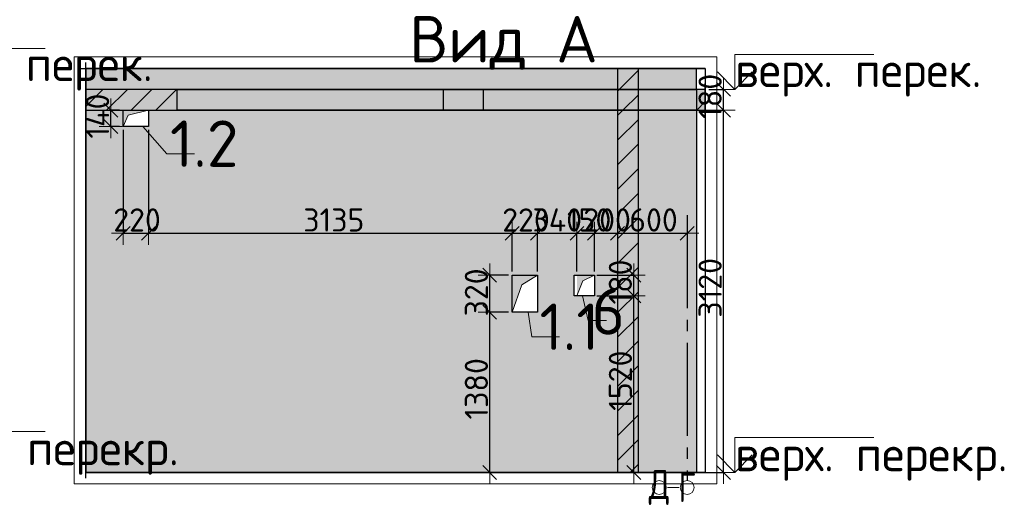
# Model space of a CAD drawing. Header units: millimetres. Extents: x 24002 to 102045, y -250 to 61883.
# Tile 29 of 31: x 58712 to 67205, y 57439 to 61665. Entities that reach past the tile are written whole.
import ezdxf

# ---------------------------------------------------------------- set-up
doc = ezdxf.new("R2010")
doc.units = ezdxf.units.MM
doc.header["$PDMODE"] = 65
for name, pattern in [('______11', [500, 400, -50, 0, -50]), ('______5', [1100, 800, -100, 100, -100]), ('________', [0])]:
    doc.linetypes.add(name, pattern=pattern)
for name, color, linetype, lineweight in [('Standard', 7, 'Continuous', 25), ('Высотная отметки_ общее', 7, 'Continuous', 13), ('Размерная линия_ общее_1', 7, 'Continuous', 13)]:
    doc.layers.add(name, color=color, linetype=linetype, lineweight=lineweight)
doc.layers.add('Осевая линия_ общее', color=7, linetype='______5', lineweight=13, true_color=0xa0a0a0)
doc.styles.add('ISOCPEUR', font='ISOCPEUR')
doc.dimstyles.new('DIMSTYLE_5', dxfattribs={"dimtxt": 200, "dimasz": 200, "dimexe": 0, "dimexo": 0, "dimgap": 100, "dimtad": 2, "dimdec": 0, "dimrnd": 5, "dimzin": 12, "dimdsep": 46, "dimtxsty": 'ISOCPEUR', "dimblk1": 'ALL_ML_STRICH', "dimblk2": 'ALL_ML_STRICH', "dimsah": 1, "dimcen": 0, "dimclrd": 7, "dimclre": 256, "dimclrt": 7, "dimadec": 0, "dimazin": 0, "dimtfac": 1, "dimtdec": 0, "dimtix": 1, "dimtmove": 2, "dimatfit": 3, "dimfxl": 0, "dimtzin": 0, "dimlwd": 0, "dimlwe": -3, "dimarcsym": 0})
doc.dimstyles.new('DIMSTYLE_7', dxfattribs={"dimtxt": 200, "dimasz": 200, "dimexe": 0, "dimexo": 0, "dimgap": 100, "dimtad": 2, "dimdec": 0, "dimrnd": 5, "dimzin": 12, "dimdsep": 46, "dimtxsty": 'ISOCPEUR', "dimblk1": 'ALL_ML_STRICH', "dimblk2": 'ALL_ML_STRICH', "dimsah": 1, "dimcen": 0, "dimclrd": 7, "dimclre": 256, "dimclrt": 7, "dimadec": 0, "dimazin": 0, "dimtfac": 1, "dimtdec": 0, "dimtix": 1, "dimtmove": 2, "dimatfit": 3, "dimfxl": 0, "dimtvp": 1.2, "dimtzin": 0, "dimlwd": 0, "dimlwe": -3, "dimarcsym": 0})

# ---------------------------------------------------------------- blocks, each defined once
blk = doc.blocks.new('COMPLEX_ELEVATIONDIM_0')
at = {"layer": 'Высотная отметки_ общее', "color": 7, "linetype": 'Continuous', "lineweight": 13, "transparency": 33554687}
for p, q in [((64880.4, 61065.5), (64880.4, 61365.5)), ((64880.4, 61365.5), (66080.4, 61365.5)), ((64880.4, 61065.5), (64730.4, 61215.5)), ((64880.4, 61065.5), (65030.4, 61215.5)), ((64838.8, 61065.5), (64814.2, 61065.5)), ((64880.4, 61065.5), (64880.4, 61065.5)), ((64880.4, 61065.5), (64880.4, 61065.5)), ((64880.4, 61065.5), (64880.4, 61065.5)), ((64880.4, 61065.5), (64880.4, 61065.5)), ((64880.4, 57765.5), (64880.4, 58065.5)), ((64880.4, 58065.5), (66080.4, 58065.5)), ((64880.4, 57765.5), (64730.4, 57915.5)), ((64880.4, 57765.5), (65030.4, 57915.5)), ((64837.2, 57765.5), (64814.2, 57765.5)), ((64880.4, 57765.5), (64880.4, 57765.5)), ((64880.4, 57765.5), (64880.4, 57765.5)), ((64880.4, 57765.5), (64880.4, 57765.5)), ((64880.4, 57765.5), (64880.4, 57765.5))]:
    blk.add_line(p, q, dxfattribs=at)
at = {"layer": 'Высотная отметки_ общее', "color": 7, "linetype": 'Continuous', "lineweight": 13, "transparency": 33554687, "char_height": 300, "attachment_point": 7, "style": 'ISOCPEUR'}
for s, insert, width in [('\\W0.97;верх. перек.', (64883.8, 61003.4), 2394.326), ('\\W0.98;верх. перекр.', (64882.2, 57693.9), 2604.483)]:
    blk.add_mtext(s, dxfattribs=dict(at, insert=insert, width=width))
blk = doc.blocks.new('COMPLEX_ELEVATIONDIM_1')
at = {"layer": 'Высотная отметки_ общее', "color": 7, "linetype": 'Continuous', "lineweight": 13, "transparency": 33554687}
for p, q in [((57731.2, 61117.3), (57731.2, 61417.3)), ((57731.2, 61417.3), (58931.2, 61417.3)), ((57731.2, 61117.3), (57581.2, 61267.3)), ((57731.2, 61117.3), (57881.2, 61267.3)), ((57689.6, 61117.3), (57665, 61117.3)), ((57731.2, 61117.3), (57731.2, 61117.3)), ((57731.2, 61117.3), (57731.2, 61117.3)), ((57731.2, 61117.3), (57731.2, 61117.3)), ((57731.2, 61117.3), (57731.2, 61117.3)), ((57731.2, 57817.3), (57731.2, 58117.3)), ((57731.2, 58117.3), (58931.2, 58117.3)), ((57731.2, 57817.3), (57581.2, 57967.3)), ((57731.2, 57817.3), (57881.2, 57967.3)), ((57688, 57817.3), (57665, 57817.3)), ((57731.2, 57817.3), (57731.2, 57817.3)), ((57731.2, 57817.3), (57731.2, 57817.3)), ((57731.2, 57817.3), (57731.2, 57817.3)), ((57731.2, 57817.3), (57731.2, 57817.3))]:
    blk.add_line(p, q, dxfattribs=at)
at = {"layer": 'Высотная отметки_ общее', "color": 7, "linetype": 'Continuous', "lineweight": 13, "transparency": 33554687, "char_height": 300, "attachment_point": 7, "style": 'ISOCPEUR'}
for s, insert, width in [('\\W0.97;верх. перек.', (57734.6, 61055.1), 2394.326), ('\\W0.98;верх. перекр.', (57733, 57745.6), 2604.482)]:
    blk.add_mtext(s, dxfattribs=dict(at, insert=insert, width=width))
blk = doc.blocks.new('ALL_ML_STRICH')
at = {"color": 0, "linetype": 'ByBlock', "lineweight": -2}
for p, q in [((0, -0.5), (0, 0.5)), ((-1, 0), (0.5, 0)), ((-0.3, -0.3), (0.3, 0.3))]:
    blk.add_line(p, q, dxfattribs=at)
blk = doc.blocks.new('*D26')
at = {"layer": 'DEFPOINTS', "color": 7, "linetype": 'Continuous', "lineweight": 13, "transparency": 33554687}
for p in [(64549.3, 60885.5), (64549.3, 57765.5), (64782.9, 57765.5)]:
    blk.add_point(p, dxfattribs=at)
at = {"layer": 'Размерная линия_ общее_1', "color": 253, "linetype": 'Continuous', "lineweight": -2, "true_color": 0xa0a0a0, "transparency": 33554687}
for p, q in [((64579.3, 60885.5), (64782.9, 60885.5)), ((64579.3, 57765.5), (64782.9, 57765.5))]:
    blk.add_line(p, q, dxfattribs=at)
at = {"layer": 'Размерная линия_ общее_1', "color": 7, "linetype": 'Continuous', "lineweight": -2, "transparency": 33554687}
blk.add_line((64782.9, 57765.5), (64782.9, 60885.5), dxfattribs=at)
at = {"layer": 'Размерная линия_ общее_1', "color": 7, "linetype": 'Continuous', "lineweight": 13, "transparency": 33554687, "xscale": 200, "yscale": 200, "zscale": 200}
for p, rotation in [((64782.9, 60885.5), 90), ((64782.9, 57765.5), 270)]:
    blk.add_blockref('ALL_ML_STRICH', p, dxfattribs=dict(at, rotation=rotation))
at = {"layer": 'Размерная линия_ общее_1', "color": 7, "linetype": 'Continuous', "lineweight": 13, "transparency": 33554687, "insert": (64667.9, 59355.5), "char_height": 200, "width": 800, "attachment_point": 5, "rotation": 90, "style": 'ISOCPEUR'}
blk.add_mtext('\\A1;{3120}', dxfattribs=at)
blk = doc.blocks.new('*D27')
at = {"layer": 'DEFPOINTS', "color": 7, "linetype": 'Continuous', "lineweight": 13, "transparency": 33554687}
for p in [(64626.2, 61065.5), (64549.3, 60885.5), (64782.9, 60885.5)]:
    blk.add_point(p, dxfattribs=at)
at = {"layer": 'Размерная линия_ общее_1', "color": 253, "linetype": 'Continuous', "lineweight": -2, "true_color": 0xa0a0a0, "transparency": 33554687}
for p, q in [((64656.2, 61065.5), (64782.9, 61065.5)), ((64579.3, 60885.5), (64782.9, 60885.5))]:
    blk.add_line(p, q, dxfattribs=at)
at = {"layer": 'Размерная линия_ общее_1', "color": 7, "linetype": 'Continuous', "lineweight": -2, "transparency": 33554687}
blk.add_line((64782.9, 60885.5), (64782.9, 61065.5), dxfattribs=at)
at = {"layer": 'Размерная линия_ общее_1', "color": 7, "linetype": 'Continuous', "lineweight": 13, "transparency": 33554687, "xscale": 200, "yscale": 200, "zscale": 200}
for p, rotation in [((64782.9, 61065.5), 90), ((64782.9, 60885.5), 270)]:
    blk.add_blockref('ALL_ML_STRICH', p, dxfattribs=dict(at, rotation=rotation))
at = {"layer": 'Размерная линия_ общее_1', "color": 7, "linetype": 'Continuous', "lineweight": 13, "transparency": 33554687, "insert": (64667.9, 61005.5), "char_height": 200, "width": 600, "attachment_point": 5, "rotation": 90, "style": 'ISOCPEUR'}
blk.add_mtext('\\A1;{180}', dxfattribs=at)
blk = doc.blocks.new('*D235')
at = {"layer": 'DEFPOINTS', "color": 7, "linetype": 'Continuous', "lineweight": 13, "transparency": 33554687}
for p in [(63659.3, 59285.5), (63937.4, 57765.5), (64008.7, 57765.5)]:
    blk.add_point(p, dxfattribs=at)
at = {"layer": 'Размерная линия_ общее_1', "color": 253, "linetype": 'Continuous', "lineweight": -2, "true_color": 0xa0a0a0, "transparency": 33554687}
for p, q in [((63689.3, 59285.5), (64008.7, 59285.5)), ((63967.4, 57765.5), (64008.7, 57765.5))]:
    blk.add_line(p, q, dxfattribs=at)
at = {"layer": 'Размерная линия_ общее_1', "color": 7, "linetype": 'Continuous', "lineweight": -2, "transparency": 33554687}
blk.add_line((64008.7, 57765.5), (64008.7, 59285.5), dxfattribs=at)
at = {"layer": 'Размерная линия_ общее_1', "color": 7, "linetype": 'Continuous', "lineweight": 13, "transparency": 33554687, "xscale": 200, "yscale": 200, "zscale": 200}
for p, rotation in [((64008.7, 59285.5), 90), ((64008.7, 57765.5), 270)]:
    blk.add_blockref('ALL_ML_STRICH', p, dxfattribs=dict(at, rotation=rotation))
at = {"layer": 'Размерная линия_ общее_1', "color": 7, "linetype": 'Continuous', "lineweight": 13, "transparency": 33554687, "insert": (63893.7, 58555.5), "char_height": 200, "width": 800, "attachment_point": 5, "rotation": 90, "style": 'ISOCPEUR'}
blk.add_mtext('\\A1;{1520}', dxfattribs=at)
blk = doc.blocks.new('*D236')
at = {"layer": 'DEFPOINTS', "color": 7, "linetype": 'Continuous', "lineweight": 13, "transparency": 33554687}
for p in [(63659.3, 59465.5), (63659.3, 59285.5), (64008.7, 59285.5)]:
    blk.add_point(p, dxfattribs=at)
at = {"layer": 'Размерная линия_ общее_1', "color": 253, "linetype": 'Continuous', "lineweight": -2, "true_color": 0xa0a0a0, "transparency": 33554687}
for p, q in [((63689.3, 59465.5), (64008.7, 59465.5)), ((63689.3, 59285.5), (64008.7, 59285.5))]:
    blk.add_line(p, q, dxfattribs=at)
at = {"layer": 'Размерная линия_ общее_1', "color": 7, "linetype": 'Continuous', "lineweight": -2, "transparency": 33554687}
blk.add_line((64008.7, 59285.5), (64008.7, 59465.5), dxfattribs=at)
at = {"layer": 'Размерная линия_ общее_1', "color": 7, "linetype": 'Continuous', "lineweight": 13, "transparency": 33554687, "xscale": 200, "yscale": 200, "zscale": 200}
for p, rotation in [((64008.7, 59465.5), 90), ((64008.7, 59285.5), 270)]:
    blk.add_blockref('ALL_ML_STRICH', p, dxfattribs=dict(at, rotation=rotation))
at = {"layer": 'Размерная линия_ общее_1', "color": 7, "linetype": 'Continuous', "lineweight": 13, "transparency": 33554687, "insert": (63893.7, 59405.5), "char_height": 200, "width": 600, "attachment_point": 5, "rotation": 90, "style": 'ISOCPEUR'}
blk.add_mtext('\\A1;{180}', dxfattribs=at)
blk = doc.blocks.new('*D264')
at = {"layer": 'DEFPOINTS', "color": 7, "linetype": 'Continuous', "lineweight": 13, "transparency": 33554687}
for p in [(59604.3, 60745.5), (59824.3, 60745.5), (59604.3, 59825.1)]:
    blk.add_point(p, dxfattribs=at)
at = {"layer": 'Размерная линия_ общее_1', "color": 253, "linetype": 'Continuous', "lineweight": -2, "true_color": 0xa0a0a0, "transparency": 33554687}
for p, q in [((59604.3, 60715.5), (59604.3, 59825.1)), ((59824.3, 60715.5), (59824.3, 59825.1))]:
    blk.add_line(p, q, dxfattribs=at)
at = {"layer": 'Размерная линия_ общее_1', "color": 7, "linetype": 'Continuous', "lineweight": -2, "transparency": 33554687}
blk.add_line((59604.3, 59825.1), (59824.3, 59825.1), dxfattribs=at)
at = {"layer": 'Размерная линия_ общее_1', "color": 7, "linetype": 'Continuous', "lineweight": 13, "transparency": 33554687, "xscale": 200, "yscale": 200, "zscale": 200, "rotation": 180}
blk.add_blockref('ALL_ML_STRICH', (59604.3, 59825.1), dxfattribs=at)
at = {"layer": 'Размерная линия_ общее_1', "color": 7, "linetype": 'Continuous', "lineweight": 13, "transparency": 33554687, "xscale": 200, "yscale": 200, "zscale": 200}
blk.add_blockref('ALL_ML_STRICH', (59824.3, 59825.1), dxfattribs=at)
at = {"layer": 'Размерная линия_ общее_1', "color": 7, "linetype": 'Continuous', "lineweight": 13, "transparency": 33554687, "insert": (59724.3, 59940.1), "char_height": 200, "width": 600, "attachment_point": 5, "style": 'ISOCPEUR'}
blk.add_mtext('\\A1;{220}', dxfattribs=at)
blk = doc.blocks.new('*D265')
at = {"layer": 'DEFPOINTS', "color": 7, "linetype": 'Continuous', "lineweight": 13, "transparency": 33554687}
for p in [(59824.3, 60745.5), (59824.3, 59825.1), (62959.3, 59465.5)]:
    blk.add_point(p, dxfattribs=at)
at = {"layer": 'Размерная линия_ общее_1', "color": 253, "linetype": 'Continuous', "lineweight": -2, "true_color": 0xa0a0a0, "transparency": 33554687}
for p, q in [((59824.3, 60715.5), (59824.3, 59825.1)), ((62959.3, 59495.5), (62959.3, 59825.1))]:
    blk.add_line(p, q, dxfattribs=at)
at = {"layer": 'Размерная линия_ общее_1', "color": 7, "linetype": 'Continuous', "lineweight": -2, "transparency": 33554687}
blk.add_line((59824.3, 59825.1), (62959.3, 59825.1), dxfattribs=at)
at = {"layer": 'Размерная линия_ общее_1', "color": 7, "linetype": 'Continuous', "lineweight": 13, "transparency": 33554687, "xscale": 200, "yscale": 200, "zscale": 200, "rotation": 180}
blk.add_blockref('ALL_ML_STRICH', (59824.3, 59825.1), dxfattribs=at)
at = {"layer": 'Размерная линия_ общее_1', "color": 7, "linetype": 'Continuous', "lineweight": 13, "transparency": 33554687, "xscale": 200, "yscale": 200, "zscale": 200}
blk.add_blockref('ALL_ML_STRICH', (62959.3, 59825.1), dxfattribs=at)
at = {"layer": 'Размерная линия_ общее_1', "color": 7, "linetype": 'Continuous', "lineweight": 13, "transparency": 33554687, "insert": (61421.8, 59940.1), "char_height": 200, "width": 800, "attachment_point": 5, "style": 'ISOCPEUR'}
blk.add_mtext('\\A1;{3135}', dxfattribs=at)
blk = doc.blocks.new('*D266')
at = {"layer": 'DEFPOINTS', "color": 7, "linetype": 'Continuous', "lineweight": 13, "transparency": 33554687}
for p in [(62959.3, 59825.1), (62959.3, 59465.5), (63179.3, 59465.5)]:
    blk.add_point(p, dxfattribs=at)
at = {"layer": 'Размерная линия_ общее_1', "color": 253, "linetype": 'Continuous', "lineweight": -2, "true_color": 0xa0a0a0, "transparency": 33554687}
for p, q in [((62959.3, 59495.5), (62959.3, 59825.1)), ((63179.3, 59495.5), (63179.3, 59825.1))]:
    blk.add_line(p, q, dxfattribs=at)
at = {"layer": 'Размерная линия_ общее_1', "color": 7, "linetype": 'Continuous', "lineweight": -2, "transparency": 33554687}
blk.add_line((62959.3, 59825.1), (63179.3, 59825.1), dxfattribs=at)
at = {"layer": 'Размерная линия_ общее_1', "color": 7, "linetype": 'Continuous', "lineweight": 13, "transparency": 33554687, "xscale": 200, "yscale": 200, "zscale": 200, "rotation": 180}
blk.add_blockref('ALL_ML_STRICH', (62959.3, 59825.1), dxfattribs=at)
at = {"layer": 'Размерная линия_ общее_1', "color": 7, "linetype": 'Continuous', "lineweight": 13, "transparency": 33554687, "xscale": 200, "yscale": 200, "zscale": 200}
blk.add_blockref('ALL_ML_STRICH', (63179.3, 59825.1), dxfattribs=at)
at = {"layer": 'Размерная линия_ общее_1', "color": 7, "linetype": 'Continuous', "lineweight": 13, "transparency": 33554687, "insert": (63079.3, 59940.1), "char_height": 200, "width": 600, "attachment_point": 5, "style": 'ISOCPEUR'}
blk.add_mtext('\\A1;{220}', dxfattribs=at)
blk = doc.blocks.new('*D267')
at = {"layer": 'DEFPOINTS', "color": 7, "linetype": 'Continuous', "lineweight": 13, "transparency": 33554687}
for p in [(63179.3, 59825.1), (63179.3, 59465.5), (63519.3, 59465.5)]:
    blk.add_point(p, dxfattribs=at)
at = {"layer": 'Размерная линия_ общее_1', "color": 253, "linetype": 'Continuous', "lineweight": -2, "true_color": 0xa0a0a0, "transparency": 33554687}
for p, q in [((63179.3, 59495.5), (63179.3, 59825.1)), ((63519.3, 59495.5), (63519.3, 59825.1))]:
    blk.add_line(p, q, dxfattribs=at)
at = {"layer": 'Размерная линия_ общее_1', "color": 7, "linetype": 'Continuous', "lineweight": -2, "transparency": 33554687}
blk.add_line((63179.3, 59825.1), (63519.3, 59825.1), dxfattribs=at)
at = {"layer": 'Размерная линия_ общее_1', "color": 7, "linetype": 'Continuous', "lineweight": 13, "transparency": 33554687, "xscale": 200, "yscale": 200, "zscale": 200, "rotation": 180}
blk.add_blockref('ALL_ML_STRICH', (63179.3, 59825.1), dxfattribs=at)
at = {"layer": 'Размерная линия_ общее_1', "color": 7, "linetype": 'Continuous', "lineweight": 13, "transparency": 33554687, "xscale": 200, "yscale": 200, "zscale": 200}
blk.add_blockref('ALL_ML_STRICH', (63519.3, 59825.1), dxfattribs=at)
at = {"layer": 'Размерная линия_ общее_1', "color": 7, "linetype": 'Continuous', "lineweight": 13, "transparency": 33554687, "insert": (63349.3, 59940.1), "char_height": 200, "width": 600, "attachment_point": 5, "style": 'ISOCPEUR'}
blk.add_mtext('\\A1;{340}', dxfattribs=at)
blk = doc.blocks.new('*D268')
at = {"layer": 'DEFPOINTS', "color": 7, "linetype": 'Continuous', "lineweight": 13, "transparency": 33554687}
for p in [(63519.3, 59825.1), (63519.3, 59465.5), (63669.3, 59465.5)]:
    blk.add_point(p, dxfattribs=at)
at = {"layer": 'Размерная линия_ общее_1', "color": 253, "linetype": 'Continuous', "lineweight": -2, "true_color": 0xa0a0a0, "transparency": 33554687}
for p, q in [((63519.3, 59495.5), (63519.3, 59825.1)), ((63669.3, 59495.5), (63669.3, 59825.1))]:
    blk.add_line(p, q, dxfattribs=at)
at = {"layer": 'Размерная линия_ общее_1', "color": 7, "linetype": 'Continuous', "lineweight": -2, "transparency": 33554687}
blk.add_line((63519.3, 59825.1), (63669.3, 59825.1), dxfattribs=at)
at = {"layer": 'Размерная линия_ общее_1', "color": 7, "linetype": 'Continuous', "lineweight": 13, "transparency": 33554687, "xscale": 200, "yscale": 200, "zscale": 200, "rotation": 180}
blk.add_blockref('ALL_ML_STRICH', (63519.3, 59825.1), dxfattribs=at)
at = {"layer": 'Размерная линия_ общее_1', "color": 7, "linetype": 'Continuous', "lineweight": 13, "transparency": 33554687, "xscale": 200, "yscale": 200, "zscale": 200}
blk.add_blockref('ALL_ML_STRICH', (63669.3, 59825.1), dxfattribs=at)
at = {"layer": 'Размерная линия_ общее_1', "color": 7, "linetype": 'Continuous', "lineweight": 13, "transparency": 33554687, "insert": (63624.3, 59940.1), "char_height": 200, "width": 600, "attachment_point": 5, "style": 'ISOCPEUR'}
blk.add_mtext('\\A1;{150}', dxfattribs=at)
blk = doc.blocks.new('*D269')
at = {"layer": 'DEFPOINTS', "color": 7, "linetype": 'Continuous', "lineweight": 13, "transparency": 33554687}
for p in [(63669.3, 59825.1), (63869.3, 59873.1), (63669.3, 59465.5)]:
    blk.add_point(p, dxfattribs=at)
at = {"layer": 'Размерная линия_ общее_1', "color": 253, "linetype": 'Continuous', "lineweight": -2, "true_color": 0xa0a0a0, "transparency": 33554687}
for p, q in [((63669.3, 59495.5), (63669.3, 59825.1)), ((63869.3, 59843.1), (63869.3, 59825.1))]:
    blk.add_line(p, q, dxfattribs=at)
at = {"layer": 'Размерная линия_ общее_1', "color": 7, "linetype": 'Continuous', "lineweight": -2, "transparency": 33554687}
blk.add_line((63669.3, 59825.1), (63869.3, 59825.1), dxfattribs=at)
at = {"layer": 'Размерная линия_ общее_1', "color": 7, "linetype": 'Continuous', "lineweight": 13, "transparency": 33554687, "xscale": 200, "yscale": 200, "zscale": 200, "rotation": 180}
blk.add_blockref('ALL_ML_STRICH', (63669.3, 59825.1), dxfattribs=at)
at = {"layer": 'Размерная линия_ общее_1', "color": 7, "linetype": 'Continuous', "lineweight": 13, "transparency": 33554687, "xscale": 200, "yscale": 200, "zscale": 200}
blk.add_blockref('ALL_ML_STRICH', (63869.3, 59825.1), dxfattribs=at)
at = {"layer": 'Размерная линия_ общее_1', "color": 7, "linetype": 'Continuous', "lineweight": 13, "transparency": 33554687, "insert": (63779.3, 59940.1), "char_height": 200, "width": 600, "attachment_point": 5, "style": 'ISOCPEUR'}
blk.add_mtext('\\A1;{200}', dxfattribs=at)
blk = doc.blocks.new('*D270')
at = {"layer": 'DEFPOINTS', "color": 7, "linetype": 'Continuous', "lineweight": 13, "transparency": 33554687}
for p in [(63869.3, 59873.1), (63869.3, 59825.1), (64469.3, 59852.2)]:
    blk.add_point(p, dxfattribs=at)
at = {"layer": 'Размерная линия_ общее_1', "color": 253, "linetype": 'Continuous', "lineweight": -2, "true_color": 0xa0a0a0, "transparency": 33554687}
for p, q in [((63869.3, 59843.1), (63869.3, 59825.1)), ((64469.3, 59825.1), (64469.3, 59825.1))]:
    blk.add_line(p, q, dxfattribs=at)
at = {"layer": 'Размерная линия_ общее_1', "color": 7, "linetype": 'Continuous', "lineweight": -2, "transparency": 33554687}
blk.add_line((63869.3, 59825.1), (64469.3, 59825.1), dxfattribs=at)
at = {"layer": 'Размерная линия_ общее_1', "color": 7, "linetype": 'Continuous', "lineweight": 13, "transparency": 33554687, "xscale": 200, "yscale": 200, "zscale": 200, "rotation": 180}
blk.add_blockref('ALL_ML_STRICH', (63869.3, 59825.1), dxfattribs=at)
at = {"layer": 'Размерная линия_ общее_1', "color": 7, "linetype": 'Continuous', "lineweight": 13, "transparency": 33554687, "xscale": 200, "yscale": 200, "zscale": 200}
blk.add_blockref('ALL_ML_STRICH', (64469.3, 59825.1), dxfattribs=at)
at = {"layer": 'Размерная линия_ общее_1', "color": 7, "linetype": 'Continuous', "lineweight": 13, "transparency": 33554687, "insert": (64179.3, 59940.1), "char_height": 200, "width": 600, "attachment_point": 5, "style": 'ISOCPEUR'}
blk.add_mtext('\\A1;{600}', dxfattribs=at)
blk = doc.blocks.new('*D271')
at = {"layer": 'DEFPOINTS', "color": 7, "linetype": 'Continuous', "lineweight": 13, "transparency": 33554687}
for p in [(62959.3, 59145.5), (62766.5, 57765.5), (62799.3, 57765.5)]:
    blk.add_point(p, dxfattribs=at)
at = {"layer": 'Размерная линия_ общее_1', "color": 253, "linetype": 'Continuous', "lineweight": -2, "true_color": 0xa0a0a0, "transparency": 33554687}
for p, q in [((62929.3, 59145.5), (62766.5, 59145.5)), ((62769.3, 57765.5), (62766.5, 57765.5))]:
    blk.add_line(p, q, dxfattribs=at)
at = {"layer": 'Размерная линия_ общее_1', "color": 7, "linetype": 'Continuous', "lineweight": -2, "transparency": 33554687}
blk.add_line((62766.5, 57765.5), (62766.5, 59145.5), dxfattribs=at)
at = {"layer": 'Размерная линия_ общее_1', "color": 7, "linetype": 'Continuous', "lineweight": 13, "transparency": 33554687, "xscale": 200, "yscale": 200, "zscale": 200}
for p, rotation in [((62766.5, 59145.5), 90), ((62766.5, 57765.5), 270)]:
    blk.add_blockref('ALL_ML_STRICH', p, dxfattribs=dict(at, rotation=rotation))
at = {"layer": 'Размерная линия_ общее_1', "color": 7, "linetype": 'Continuous', "lineweight": 13, "transparency": 33554687, "insert": (62651.5, 58485.5), "char_height": 200, "width": 800, "attachment_point": 5, "rotation": 90, "style": 'ISOCPEUR'}
blk.add_mtext('\\A1;{1380}', dxfattribs=at)
blk = doc.blocks.new('*D272')
at = {"layer": 'DEFPOINTS', "color": 7, "linetype": 'Continuous', "lineweight": 13, "transparency": 33554687}
for p in [(62959.3, 59465.5), (62766.5, 59145.5), (62959.3, 59145.5)]:
    blk.add_point(p, dxfattribs=at)
at = {"layer": 'Размерная линия_ общее_1', "color": 253, "linetype": 'Continuous', "lineweight": -2, "true_color": 0xa0a0a0, "transparency": 33554687}
for p, q in [((62929.3, 59465.5), (62766.5, 59465.5)), ((62929.3, 59145.5), (62766.5, 59145.5))]:
    blk.add_line(p, q, dxfattribs=at)
at = {"layer": 'Размерная линия_ общее_1', "color": 7, "linetype": 'Continuous', "lineweight": -2, "transparency": 33554687}
blk.add_line((62766.5, 59145.5), (62766.5, 59465.5), dxfattribs=at)
at = {"layer": 'Размерная линия_ общее_1', "color": 7, "linetype": 'Continuous', "lineweight": 13, "transparency": 33554687, "xscale": 200, "yscale": 200, "zscale": 200}
for p, rotation in [((62766.5, 59465.5), 90), ((62766.5, 59145.5), 270)]:
    blk.add_blockref('ALL_ML_STRICH', p, dxfattribs=dict(at, rotation=rotation))
at = {"layer": 'Размерная линия_ общее_1', "color": 7, "linetype": 'Continuous', "lineweight": 13, "transparency": 33554687, "insert": (62651.5, 59315.5), "char_height": 200, "width": 600, "attachment_point": 5, "rotation": 90, "style": 'ISOCPEUR'}
blk.add_mtext('\\A1;{320}', dxfattribs=at)
blk = doc.blocks.new('*D273')
at = {"layer": 'DEFPOINTS', "color": 7, "linetype": 'Continuous', "lineweight": 13, "transparency": 33554687}
for p in [(59604.3, 60885.5), (59499, 60745.5), (59604.3, 60745.5)]:
    blk.add_point(p, dxfattribs=at)
at = {"layer": 'Размерная линия_ общее_1', "color": 253, "linetype": 'Continuous', "lineweight": -2, "true_color": 0xa0a0a0, "transparency": 33554687}
for p, q in [((59574.3, 60885.5), (59499, 60885.5)), ((59574.3, 60745.5), (59499, 60745.5))]:
    blk.add_line(p, q, dxfattribs=at)
at = {"layer": 'Размерная линия_ общее_1', "color": 7, "linetype": 'Continuous', "lineweight": -2, "transparency": 33554687}
blk.add_line((59499, 60745.5), (59499, 60885.5), dxfattribs=at)
at = {"layer": 'Размерная линия_ общее_1', "color": 7, "linetype": 'Continuous', "lineweight": 13, "transparency": 33554687, "xscale": 200, "yscale": 200, "zscale": 200}
for p, rotation in [((59499, 60885.5), 90), ((59499, 60745.5), 270)]:
    blk.add_blockref('ALL_ML_STRICH', p, dxfattribs=dict(at, rotation=rotation))
at = {"layer": 'Размерная линия_ общее_1', "color": 7, "linetype": 'Continuous', "lineweight": 13, "transparency": 33554687, "insert": (59384, 60835.5), "char_height": 200, "width": 600, "attachment_point": 5, "rotation": 90, "style": 'ISOCPEUR'}
blk.add_mtext('\\A1;{140}', dxfattribs=at)

msp = doc.modelspace()

# ---------------------------------------------------------------- hatches: boundary and pattern name
at = {"linetype": 'Continuous', "lineweight": -3, "true_color": 0xc7c7c7, "transparency": 33554687}
msp.add_hatch(color=9, dxfattribs=at).paths.add_polyline_path([(63869.3, 61065.5), (64049.3, 61065.5), (64049.3, 61245.5), (63869.3, 61245.5)])
at = {"linetype": 'Continuous', "lineweight": -3, "transparency": 33554687}
msp.add_hatch(color=7, dxfattribs=at).paths.add_polyline_path([(60069.3, 60885.5), (60069.3, 61065.5), (59281.7, 61065.5), (59281.7, 60885.5)])
at = {"linetype": 'Continuous', "lineweight": 13, "transparency": 33554687}
for points in [[(60069.3, 60885.5), (63869.3, 60885.5), (63869.3, 61065.5), (60069.3, 61065.5)], [(64049.3, 60885.5), (64549.3, 60885.5), (64549.3, 61065.5), (64049.3, 61065.5)]]:
    msp.add_hatch(color=7, dxfattribs=at).paths.add_polyline_path(points)
at = {"linetype": '______5', "lineweight": -3, "transparency": 33554687}
for points in [[(64049.3, 60885.5), (64049.3, 61065.5), (63869.3, 61065.5), (63869.3, 60885.5)], [(64549.3, 61065.5), (64549.3, 60885.5), (64626.2, 60885.5), (64626.2, 61065.5)]]:
    msp.add_hatch(color=7, dxfattribs=at).paths.add_polyline_path(points)
at = {"linetype": 'Continuous', "lineweight": 13, "true_color": 0xc7c7c7, "transparency": 33554687}
msp.add_hatch(color=9, dxfattribs=at).paths.add_polyline_path([(64049.3, 60885.5), (63869.3, 60885.5), (63869.3, 57765.5), (64049.3, 57765.5)])
at = {"layer": 'Standard', "linetype": 'Continuous', "lineweight": 13, "transparency": 33554687}
h = msp.add_hatch(color=7, dxfattribs=at)
h.paths.add_polyline_path([(64549.3, 61245.5), (64049.3, 61245.5), (64049.3, 61065.5), (64549.3, 61065.5)])
h.paths.add_polyline_path([(59281.7, 61245.5), (59281.7, 61065.5), (63869.3, 61065.5), (63869.3, 61245.5)])
h = msp.add_hatch(color=7, dxfattribs=at)
h.paths.add_polyline_path([(59604.3, 60885.5), (59281.7, 60885.5), (59281.7, 57765.5), (63869.3, 57765.5), (63869.3, 60885.5), (59824.3, 60885.5), (59824.3, 60745.5), (59604.3, 60745.5)])
h.paths.add_polyline_path([(64549.3, 57765.5), (64549.3, 60885.5), (64049.3, 60885.5), (64049.3, 57765.5)])
h.paths.add_polyline_path([(63179.3, 59145.5), (62959.3, 59145.5), (62959.3, 59465.5), (63179.3, 59465.5)], flags=16)
h.paths.add_polyline_path([(63669.3, 59285.5), (63494.3, 59285.5), (63494.3, 59465.5), (63669.3, 59465.5)], flags=16)
at = {"layer": 'Standard', "linetype": 'Continuous', "lineweight": 13, "true_color": 0x5d5d5d, "transparency": 33554687}
for points in [[(59604.3, 60745.5), (59646.8, 60843.1), (59824.3, 60885.5), (59604.3, 60885.5)], [(62959.3, 59145.5), (63044.2, 59380.7), (63179.3, 59465.5), (62959.3, 59465.5)], [(63519.3, 59285.5), (63568.8, 59416), (63669.3, 59465.5), (63519.3, 59465.5)]]:
    msp.add_hatch(color=251, dxfattribs=at).paths.add_polyline_path(points)

# ---------------------------------------------------------------- linework, layer by layer
at = {"color": 52, "linetype": 'Continuous', "lineweight": -3, "transparency": 33554687}
for p, q in [((59281.7, 61245.5), (59281.7, 57765.5)), ((59281.7, 61245.5), (59281.7, 57765.5)), ((59281.7, 61245.5), (64626.2, 61245.5)), ((64626.2, 61245.5), (59281.7, 61245.5)), ((64626.2, 61245.5), (64626.2, 57765.5)), ((64626.2, 61245.5), (64626.2, 57765.5)), ((59281.7, 57765.5), (64626.2, 57765.5)), ((64626.2, 57765.5), (59281.7, 57765.5))]:
    msp.add_line(p, q, dxfattribs=at)
at = {"color": 7, "linetype": 'Continuous', "lineweight": -3, "transparency": 33554687}
for p, q in [((64099.3, 61245.5), (63819.3, 61245.5)), ((63869.3, 61245.5), (63869.3, 61065.5)), ((64049.3, 61065.5), (64049.3, 61245.5)), ((59281.7, 60835.5), (59281.7, 61115.5)), ((64626.2, 60835.5), (64626.2, 61115.5)), ((60069.3, 61065.5), (59281.7, 61065.5)), ((63869.3, 61065.5), (60069.3, 61065.5)), ((60069.3, 60885.5), (60069.3, 61065.5)), ((63869.3, 61065.5), (64049.3, 61065.5)), ((64049.3, 61065.5), (63869.3, 61065.5)), ((63869.3, 61065.5), (63869.3, 60885.5)), ((64549.3, 61065.5), (64049.3, 61065.5)), ((64049.3, 60885.5), (64049.3, 61065.5)), ((64549.3, 61065.5), (64549.3, 60885.5)), ((64626.2, 61065.5), (64549.3, 61065.5)), ((59281.7, 60885.5), (60069.3, 60885.5)), ((60069.3, 60885.5), (63869.3, 60885.5)), ((64049.3, 60885.5), (63869.3, 60885.5)), ((63869.3, 60885.5), (63869.3, 57765.5)), ((63869.3, 60885.5), (64049.3, 60885.5)), ((64049.3, 57765.5), (64049.3, 60885.5)), ((64049.3, 60885.5), (64549.3, 60885.5)), ((64549.3, 60885.5), (64626.2, 60885.5)), ((63869.3, 57765.5), (64049.3, 57765.5))]:
    msp.add_line(p, q, dxfattribs=at)
at = {"color": 253, "linetype": '______5', "lineweight": -3, "true_color": 0xababab, "transparency": 33554687}
for p, q in [((63883.7, 61065.5), (64049.3, 61231.1)), ((59461.1, 60885.5), (59641.1, 61065.5)), ((59885.3, 60885.5), (60065.3, 61065.5)), ((63869.3, 61051.1), (63883.7, 61065.5)), ((64552.2, 60885.5), (64626.2, 60959.5)), ((63869.3, 60626.9), (64049.3, 60806.9)), ((63869.3, 60202.6), (64049.3, 60382.6)), ((63869.3, 59778.4), (64049.3, 59958.4)), ((63869.3, 59354.1), (64049.3, 59534.1)), ((63869.3, 58929.8), (64049.3, 59109.8)), ((63869.3, 58505.6), (64049.3, 58685.6)), ((63869.3, 58081.3), (64049.3, 58261.3)), ((63977.8, 57765.5), (64049.3, 57837))]:
    msp.add_line(p, q, dxfattribs=at)
at = {"color": 253, "linetype": '______11', "lineweight": -3, "true_color": 0xababab, "transparency": 33554687}
for p, q in [((59281.7, 60918.3), (59428.9, 61065.5)), ((59673.2, 60885.5), (59853.2, 61065.5)), ((63915.8, 60885.5), (64049.3, 61019)), ((63869.3, 60839), (63915.8, 60885.5)), ((63869.3, 60414.8), (64049.3, 60594.8)), ((63869.3, 59990.5), (64049.3, 60170.5)), ((63869.3, 59566.2), (64049.3, 59746.2)), ((63869.3, 59142), (64049.3, 59322)), ((63869.3, 58717.7), (64049.3, 58897.7)), ((63869.3, 58293.4), (64049.3, 58473.4)), ((63869.3, 57869.2), (64049.3, 58049.2))]:
    msp.add_line(p, q, dxfattribs=at)
at = {"color": 253, "linetype": '________', "lineweight": -3, "true_color": 0xababab, "transparency": 33554687}
for p, q in [((62369.3, 60885.5), (62369.3, 61065.5)), ((62709.3, 61065.5), (62709.3, 60885.5))]:
    msp.add_line(p, q, dxfattribs=at)
at = {"layer": 'Standard', "color": 7, "linetype": 'Continuous', "lineweight": -3, "transparency": 33554687}
for p, q in [((59231.7, 61245.5), (63919.3, 61245.5)), ((59281.7, 61015.5), (59281.7, 61295.5)), ((63999.3, 61245.5), (64599.3, 61245.5)), ((64549.3, 61065.5), (64549.3, 61245.5)), ((60069.3, 61065.5), (63869.3, 61065.5)), ((64049.3, 61065.5), (64549.3, 61065.5)), ((59281.7, 57715.5), (59281.7, 60935.5)), ((59604.3, 60745.5), (59604.3, 60885.5)), ((59824.3, 60885.5), (59824.3, 60745.5)), ((63869.3, 60885.5), (60069.3, 60885.5)), ((64549.3, 60885.5), (64049.3, 60885.5)), ((64549.3, 60885.5), (64549.3, 57765.5)), ((59824.3, 60745.5), (59604.3, 60745.5)), ((62959.3, 59145.5), (62959.3, 59465.5)), ((62959.3, 59465.5), (63179.3, 59465.5)), ((63179.3, 59465.5), (63179.3, 59145.5)), ((63494.3, 59285.5), (63494.3, 59465.5)), ((63494.3, 59465.5), (63669.3, 59465.5)), ((63669.3, 59465.5), (63669.3, 59285.5)), ((63669.3, 59285.5), (63494.3, 59285.5)), ((63179.3, 59145.5), (62959.3, 59145.5)), ((63869.3, 57765.5), (59281.7, 57765.5)), ((64549.3, 57765.5), (64049.3, 57765.5))]:
    msp.add_line(p, q, dxfattribs=at)
at = {"layer": 'Standard', "color": 7, "linetype": 'Continuous', "lineweight": 13, "transparency": 33554687}
msp.add_lwpolyline([(59181.7, 57665.5), (64726.2, 57665.5), (64726.2, 61345.5), (59181.7, 61345.5), (59181.7, 57665.5)], dxfattribs=at)
at = {"layer": 'Осевая линия_ общее', "color": 253, "linetype": '______5', "lineweight": -3, "true_color": 0xa0a0a0, "transparency": 33554687}
msp.add_line((64469.3, 59981), (64469.3, 57695.5), dxfattribs=at)
at = {"layer": 'Осевая линия_ общее', "color": 7, "linetype": 'Continuous', "lineweight": 13, "transparency": 33554687}
msp.add_line((64399.3, 57635.5), (64299.3, 57635.5), dxfattribs=at)
for points in [[(59604.3, 60745.5), (59646.8, 60843.1), (59824.3, 60885.5)], [(59774.3, 60745.5), (59981.1, 60510.1), (60221.1, 60510.1)], [(62959.3, 59145.5), (63044.2, 59380.7), (63179.3, 59465.5)], [(63519.3, 59285.5), (63568.8, 59416), (63669.3, 59465.5)], [(63566.3, 59285.5), (63614.7, 59074.5), (63774.7, 59074.5)], [(63099.3, 59145.5), (63128.5, 58932.7), (63368.5, 58932.7)]]:
    msp.add_lwpolyline(points, dxfattribs=at)
for centre in [(64229.3, 57635.5), (64469.3, 57635.5)]:
    msp.add_circle(centre, 60, dxfattribs=at)

# ---------------------------------------------------------------- block references
at = {"layer": 'Высотная отметки_ общее', "color": 7, "linetype": 'Continuous', "lineweight": 13, "transparency": 33554687}
for name in ['COMPLEX_ELEVATIONDIM_1', 'COMPLEX_ELEVATIONDIM_0']:
    msp.add_blockref(name, (0, 0), dxfattribs=at)

# ---------------------------------------------------------------- texts
at = {"layer": 'Standard', "color": 7, "linetype": 'Continuous', "lineweight": 13, "transparency": 33554687, "style": 'ISOCPEUR'}
for s, insert, char_height, width, attachment_point in [('\\A1;{\\fISOCPEUR|i0|b0;\\H400.000000;\\W1.000000;\\C7;Вид А}\\P', (62072.6, 61465.3), 400, 1669.744, 4), ('\\A1;{\\fISOCPEUR|i0|b0;\\H400.000000;\\W1.000000;\\C7;1.2}\\P', (60008.2, 60597.5), 400, 757.895, 4), ('\\A1;{\\fISOCPEUR|i0|b0;\\H400.000000;\\W1.000000;\\C7;6}\\P', (63644.3, 59151.7), 400, 435.556, 4), ('\\A1;{\\fISOCPEUR|i0|b0;\\H400.000000;\\W1.000000;\\C7;1.1}\\P', (63195.6, 59020.1), 400, 656.842, 4), ('\\A1;{\\fISOCPEUR|i0|b0;\\H250.000000;\\W0.800000;\\C7;Д}\\P', (64229.3, 57635.5), 250, 261.818, 5), ('\\A1;{\\fISOCPEUR|i0|b0;\\H250.000000;\\W0.800000;\\C7;Г}\\P', (64469.3, 57635.5), 250, 217.778, 5)]:
    msp.add_mtext(s, dxfattribs=dict(at, insert=insert, char_height=char_height, width=width, attachment_point=attachment_point))

# ---------------------------------------------------------------- dimensions: what is measured, and where the dimension line sits
at = {"layer": 'Размерная линия_ общее_1', "color": 7, "linetype": 'Continuous', "lineweight": 13, "transparency": 33554687}
for base, p1, p2, dimstyle, picture, middle in [((64782.9, 61065.5), (64579.3, 60885.5), (64656.2, 61065.5), 'DIMSTYLE_7', '*D27', (64667.9, 61005.5)), ((59499, 60885.5), (59574.3, 60745.5), (59574.3, 60885.5), 'DIMSTYLE_7', '*D273', (59384, 60835.5)), ((64782.9, 60885.5), (64579.3, 57765.5), (64579.3, 60885.5), 'DIMSTYLE_5', '*D26', (64667.9, 59355.5)), ((64008.7, 59465.5), (63689.3, 59285.5), (63689.3, 59465.5), 'DIMSTYLE_7', '*D236', (63893.7, 59405.5)), ((62766.5, 59465.5), (62929.3, 59145.5), (62929.3, 59465.5), 'DIMSTYLE_7', '*D272', (62651.5, 59315.5)), ((64008.7, 59285.5), (63967.4, 57765.5), (63689.3, 59285.5), 'DIMSTYLE_5', '*D235', (63893.7, 58555.5)), ((62766.5, 59145.5), (62769.3, 57765.5), (62929.3, 59145.5), 'DIMSTYLE_5', '*D271', (62651.5, 58485.5))]:
    dim = msp.add_linear_dim(base=base, p1=p1, p2=p2, angle=90, dimstyle=dimstyle, override={"dimpost": '<>', "dimclrd": 7, "dimclre": 253, "dimclrt": 7, "dimlwd": 0, "dimlwe": 65533}, dxfattribs=at)
    dim.commit()
    dim.dimension.update_dxf_attribs({"geometry": picture, "text_midpoint": middle, "dimtype": 160})
for base, p1, p2, dimstyle, picture, middle in [((59824.3, 59825.1), (59604.3, 60715.5), (59824.3, 60715.5), 'DIMSTYLE_7', '*D264', (59724.3, 59940.1)), ((62959.3, 59825.1), (59824.3, 60715.5), (62959.3, 59495.5), 'DIMSTYLE_5', '*D265', (61421.8, 59940.1)), ((63179.3, 59825.1), (62959.3, 59495.5), (63179.3, 59495.5), 'DIMSTYLE_7', '*D266', (63079.3, 59940.1)), ((63519.3, 59825.1), (63179.3, 59495.5), (63519.3, 59495.5), 'DIMSTYLE_7', '*D267', (63349.3, 59940.1)), ((63669.3, 59825.1), (63519.3, 59495.5), (63669.3, 59495.5), 'DIMSTYLE_7', '*D268', (63624.3, 59940.1)), ((63869.3, 59825.1), (63669.3, 59495.5), (63869.3, 59843.1), 'DIMSTYLE_7', '*D269', (63779.3, 59940.1)), ((64469.3, 59825.1), (63869.3, 59843.1), (64469.3, 59825.1), 'DIMSTYLE_5', '*D270', (64179.3, 59940.1))]:
    dim = msp.add_linear_dim(base=base, p1=p1, p2=p2, dimstyle=dimstyle, override={"dimpost": '<>', "dimclrd": 7, "dimclre": 253, "dimclrt": 7, "dimlwd": 0, "dimlwe": 65533}, dxfattribs=at)
    dim.commit()
    dim.dimension.update_dxf_attribs({"geometry": picture, "text_midpoint": middle, "dimtype": 160})

doc.saveas('drawing.dxf')
